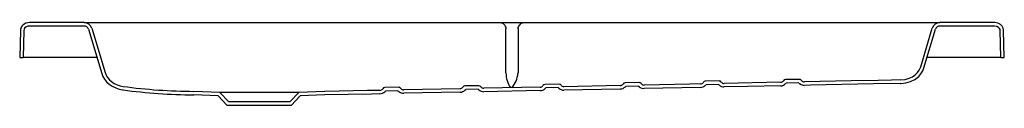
# Model space of a CAD drawing. Header units: millimetres. Extents: x 1384.7 to 1385.82, y 1461.04 to 1461.14.
import ezdxf

# ---------------------------------------------------------------- set-up
doc = ezdxf.new("R2010")
doc.units = ezdxf.units.MM
doc.layers.add('SANINDUSA', color=3, linetype='Continuous')

msp = doc.modelspace()

# ---------------------------------------------------------------- linework, layer by layer
at = {"layer": 'SANINDUSA'}
for p, q in [((1384.7697, 1461.1378), (1384.7071, 1461.1378)), ((1384.7697, 1461.1378), (1384.7752, 1461.1378)), ((1384.7752, 1461.1378), (1385.2472, 1461.1378)), ((1385.2472, 1461.1378), (1385.2735, 1461.1378)), ((1385.2735, 1461.1378), (1385.7454, 1461.1378)), ((1385.7454, 1461.1378), (1385.7509, 1461.1378)), ((1385.8135, 1461.1378), (1385.7509, 1461.1378)), ((1384.6965, 1461.129), (1384.6957, 1461.0978)), ((1384.7005, 1461.1289), (1384.6997, 1461.0978)), ((1384.7697, 1461.1338), (1384.7071, 1461.1338)), ((1384.7745, 1461.1303), (1384.7898, 1461.0794)), ((1384.7784, 1461.1314), (1384.7937, 1461.0805)), ((1385.2534, 1461.0807), (1385.2534, 1461.1307)), ((1385.2672, 1461.1307), (1385.2672, 1461.0807)), ((1385.729, 1461.0871), (1385.7423, 1461.1314)), ((1385.7328, 1461.086), (1385.7461, 1461.1303)), ((1385.8135, 1461.1338), (1385.7509, 1461.1338)), ((1385.8209, 1461.0978), (1385.8201, 1461.1289)), ((1385.8249, 1461.0978), (1385.8241, 1461.129)), ((1384.6957, 1461.0978), (1384.6997, 1461.0978)), ((1384.7, 1461.0978), (1384.6997, 1461.0978)), ((1384.7843, 1461.0978), (1384.7, 1461.0978)), ((1385.8206, 1461.0978), (1385.7364, 1461.0978)), ((1385.8209, 1461.0978), (1385.8206, 1461.0978)), ((1385.8209, 1461.0978), (1385.8249, 1461.0978)), ((1385.2534, 1461.0801), (1385.2534, 1461.0807)), ((1385.2672, 1461.0807), (1385.2671, 1461.0795)), ((1385.2984, 1461.0669), (1385.2982, 1461.0669)), ((1385.3139, 1461.0672), (1385.2984, 1461.0669)), ((1385.3141, 1461.0672), (1385.3139, 1461.0672)), ((1385.3903, 1461.0687), (1385.3901, 1461.0687)), ((1385.4058, 1461.069), (1385.3903, 1461.0687)), ((1385.406, 1461.069), (1385.4058, 1461.069)), ((1385.4821, 1461.0706), (1385.482, 1461.0705)), ((1385.4978, 1461.0709), (1385.4821, 1461.0706)), ((1385.4822, 1461.066), (1385.4829, 1461.0666)), ((1385.4972, 1461.0668), (1385.4829, 1461.0666)), ((1385.4972, 1461.0668), (1385.4979, 1461.0663)), ((1385.4979, 1461.0709), (1385.4978, 1461.0709)), ((1385.5683, 1461.0693), (1385.5037, 1461.068)), ((1385.5897, 1461.0727), (1385.574, 1461.0724)), ((1385.574, 1461.0724), (1385.574, 1461.0724)), ((1385.5741, 1461.0678), (1385.5748, 1461.0684)), ((1385.5891, 1461.0687), (1385.5748, 1461.0684)), ((1385.5891, 1461.0687), (1385.5898, 1461.0681)), ((1385.5898, 1461.0727), (1385.5897, 1461.0727)), ((1385.7059, 1461.068), (1385.7057, 1461.068)), ((1385.7059, 1461.068), (1385.7061, 1461.068)), ((1384.8137, 1461.0606), (1384.8142, 1461.0606)), ((1384.9251, 1461.0578), (1384.8954, 1461.0589)), ((1384.9354, 1461.0468), (1384.9251, 1461.0578)), ((1385.0157, 1461.0578), (1384.9251, 1461.0578)), ((1385.0157, 1461.0578), (1385.0054, 1461.0468)), ((1385.0454, 1461.0589), (1385.0157, 1461.0578)), ((1385.1146, 1461.0632), (1385.1143, 1461.0632)), ((1385.1144, 1461.0585), (1385.1154, 1461.0593)), ((1385.1301, 1461.0636), (1385.1146, 1461.0632)), ((1385.1294, 1461.0595), (1385.1154, 1461.0593)), ((1385.1294, 1461.0595), (1385.1304, 1461.0588)), ((1385.1303, 1461.0636), (1385.1301, 1461.0636)), ((1385.2007, 1461.062), (1385.136, 1461.0607)), ((1385.2007, 1461.058), (1385.1361, 1461.0567)), ((1385.2065, 1461.0651), (1385.2063, 1461.0651)), ((1385.2063, 1461.0603), (1385.2073, 1461.0611)), ((1385.222, 1461.0654), (1385.2065, 1461.0651)), ((1385.2214, 1461.0614), (1385.2073, 1461.0611)), ((1385.2214, 1461.0614), (1385.2223, 1461.0606)), ((1385.2222, 1461.0654), (1385.222, 1461.0654)), ((1385.2926, 1461.0638), (1385.2279, 1461.0625)), ((1385.2926, 1461.0598), (1385.228, 1461.0585)), ((1385.2983, 1461.0622), (1385.2991, 1461.0629)), ((1385.3133, 1461.0632), (1385.2991, 1461.0629)), ((1385.3133, 1461.0632), (1385.3141, 1461.0626)), ((1385.3845, 1461.0656), (1385.3198, 1461.0643)), ((1385.3845, 1461.0616), (1385.3199, 1461.0603)), ((1385.3903, 1461.0642), (1385.391, 1461.0647)), ((1385.4053, 1461.065), (1385.391, 1461.0647)), ((1385.4053, 1461.065), (1385.406, 1461.0645)), ((1385.4764, 1461.0634), (1385.4118, 1461.0622)), ((1384.9233, 1461.0539), (1384.8953, 1461.0549)), ((1384.9337, 1461.0428), (1384.9233, 1461.0539)), ((1385.0054, 1461.0468), (1384.9354, 1461.0468)), ((1385.0175, 1461.0539), (1385.0071, 1461.0428)), ((1385.0455, 1461.0549), (1385.0175, 1461.0539)), ((1385.0071, 1461.0428), (1384.9337, 1461.0428))]:
    msp.add_line(p, q, dxfattribs=at)
at = {"layer": 'SANINDUSA', "flags": 128}
for points in [[(1384.7071, 1461.1378), (1384.705, 1461.1377), (1384.7029, 1461.1371), (1384.6998, 1461.1354), (1384.6985, 1461.1341), (1384.6975, 1461.1326), (1384.6965, 1461.1297), (1384.6965, 1461.129)], [(1385.2472, 1461.1378), (1385.2483, 1461.1377), (1385.2493, 1461.1373), (1385.2503, 1461.1367), (1385.2512, 1461.1358), (1385.252, 1461.1348), (1385.2526, 1461.1335), (1385.2531, 1461.1322), (1385.2534, 1461.1307)], [(1385.2672, 1461.1307), (1385.2675, 1461.1322), (1385.268, 1461.1335), (1385.2687, 1461.1348), (1385.2695, 1461.1358), (1385.2703, 1461.1367), (1385.2713, 1461.1373), (1385.2724, 1461.1377), (1385.2735, 1461.1378)], [(1385.8241, 1461.129), (1385.8237, 1461.1314), (1385.8224, 1461.1338), (1385.8204, 1461.1357), (1385.8176, 1461.1372), (1385.814, 1461.1378), (1385.8135, 1461.1378)], [(1384.7071, 1461.1338), (1384.7051, 1461.1336), (1384.7028, 1461.1326), (1384.7014, 1461.1314), (1384.7007, 1461.1302), (1384.7005, 1461.1289)], [(1385.8201, 1461.1289), (1385.82, 1461.1299), (1385.8194, 1461.1312), (1385.8184, 1461.1322), (1385.8165, 1461.1333), (1385.8135, 1461.1338)], [(1384.7898, 1461.0793), (1384.7911, 1461.076), (1384.7929, 1461.0729), (1384.7954, 1461.0699), (1384.7982, 1461.0673), (1384.8019, 1461.0648), (1384.8058, 1461.0628), (1384.8097, 1461.0615), (1384.8137, 1461.0606)], [(1384.7937, 1461.0805), (1384.7949, 1461.0775), (1384.7965, 1461.0748), (1384.7986, 1461.0723), (1384.801, 1461.0702), (1384.8042, 1461.0681), (1384.8076, 1461.0664), (1384.8109, 1461.0653), (1384.8143, 1461.0646)], [(1385.7061, 1461.072), (1385.7111, 1461.0725), (1385.7159, 1461.0739), (1385.7195, 1461.0757), (1385.7228, 1461.078), (1385.7252, 1461.0804), (1385.7272, 1461.0831), (1385.729, 1461.0871)], [(1385.7061, 1461.068), (1385.7118, 1461.0686), (1385.7172, 1461.0702), (1385.7222, 1461.0727), (1385.7267, 1461.0761), (1385.7293, 1461.0791), (1385.7314, 1461.0824), (1385.7328, 1461.086)], [(1385.4764, 1461.0674), (1385.4644, 1461.0672), (1385.4118, 1461.0662)], [(1385.5898, 1461.0681), (1385.5898, 1461.0681), (1385.5899, 1461.0681), (1385.5902, 1461.0678), (1385.5918, 1461.0667), (1385.5943, 1461.0659), (1385.5956, 1461.0658)], [(1385.7061, 1461.072), (1385.6955, 1461.0718), (1385.6801, 1461.0715), (1385.6493, 1461.0709), (1385.5956, 1461.0698)], [(1385.7057, 1461.068), (1385.6749, 1461.0674), (1385.6027, 1461.0659), (1385.5956, 1461.0658)], [(1385.1087, 1461.0601), (1385.0946, 1461.0599), (1385.0455, 1461.0589)], [(1385.1088, 1461.0561), (1385.0992, 1461.0559), (1385.0456, 1461.0549)], [(1385.406, 1461.0645), (1385.406, 1461.0645), (1385.4061, 1461.0644), (1385.4063, 1461.0642), (1385.4072, 1461.0635), (1385.4093, 1461.0625), (1385.4118, 1461.0622)], [(1385.5684, 1461.0653), (1385.5305, 1461.0645), (1385.5037, 1461.064)]]:
    msp.add_lwpolyline(points, dxfattribs=at)
at = {"layer": 'SANINDUSA'}
for centre, radius, start, end in [((1384.7697, 1461.1288), 0.009, 16.7308, 90), ((1385.7509, 1461.1288), 0.009, 90, 163.2692), ((1384.7697, 1461.1288), 0.005, 16.7308, 90), ((1385.7509, 1461.1288), 0.005, 90, 163.2692), ((1385.2836, 1461.0799), 0.0302, 179.6527, 213.7605), ((1385.2394, 1461.0817), 0.0278, 318.1859, 355.4684), ((1385.2983, 1461.0639), 0.00301, 92.2958, 146.1447), ((1385.3141, 1461.0642), 0.00302, 36.1856, 89.9297), ((1385.3844, 1461.0696), 0.00401, 271.154, 326.2367), ((1385.3902, 1461.0657), 0.00301, 91.9056, 146.1553), ((1385.406, 1461.066), 0.00302, 36.1684, 90.3249), ((1385.4117, 1461.0702), 0.00401, 216.0369, 271.1227), ((1385.4763, 1461.0714), 0.00401, 271.1523, 326.2503), ((1385.4821, 1461.0675), 0.00301, 91.5088, 146.1734), ((1385.4979, 1461.0678), 0.00301, 36.1442, 90.7266), ((1385.5041, 1461.0733), 0.00929, 228.2449, 268.0828), ((1385.5036, 1461.072), 0.00401, 216.0255, 271.1265), ((1385.5682, 1461.0733), 0.004, 271.1487, 326.2607), ((1385.5681, 1461.0736), 0.00837, 271.8228, 316.2726), ((1385.574, 1461.0694), 0.00301, 91.1101, 146.1967), ((1385.5898, 1461.0697), 0.00301, 36.1142, 91.1282), ((1385.5955, 1461.0738), 0.004, 216.0161, 271.1301), ((1384.8998, 1461.6981), 0.6432, 262.3523, 269.5987), ((1384.8997, 1461.6961), 0.6372, 262.2956, 269.6122), ((1385.1087, 1461.0641), 0.00401, 271.1502, 326.2017), ((1385.1084, 1461.065), 0.00889, 272.6353, 312.7717), ((1385.1145, 1461.0602), 0.00301, 93.0523, 146.1219), ((1385.1303, 1461.0605), 0.00302, 36.226, 89.1465), ((1385.1361, 1461.0653), 0.00859, 228.8044, 270.3034), ((1385.136, 1461.0647), 0.00401, 216.0728, 271.1285), ((1385.2006, 1461.066), 0.00401, 271.1479, 326.2184), ((1385.2001, 1461.0672), 0.0093, 273.6185, 312.0644), ((1385.2064, 1461.0621), 0.00301, 92.6752, 146.1435), ((1385.2222, 1461.0624), 0.00301, 36.1965, 89.5371), ((1385.2281, 1461.0675), 0.009, 229.4439, 269.2266), ((1385.2279, 1461.0665), 0.00401, 216.0578, 271.1275), ((1385.2925, 1461.0678), 0.00401, 271.1502, 326.2248), ((1385.2921, 1461.0688), 0.00906, 273.2828, 313.3619), ((1385.32, 1461.0691), 0.00881, 228.1581, 269.4529), ((1385.3198, 1461.0683), 0.00401, 216.05, 271.1245), ((1385.384, 1461.0707), 0.00907, 273.5165, 314.1821), ((1385.4762, 1461.0718), 0.00841, 271.9023, 316.34)]:
    msp.add_arc(centre, radius, start, end, dxfattribs=at)

doc.saveas('drawing.dxf')
